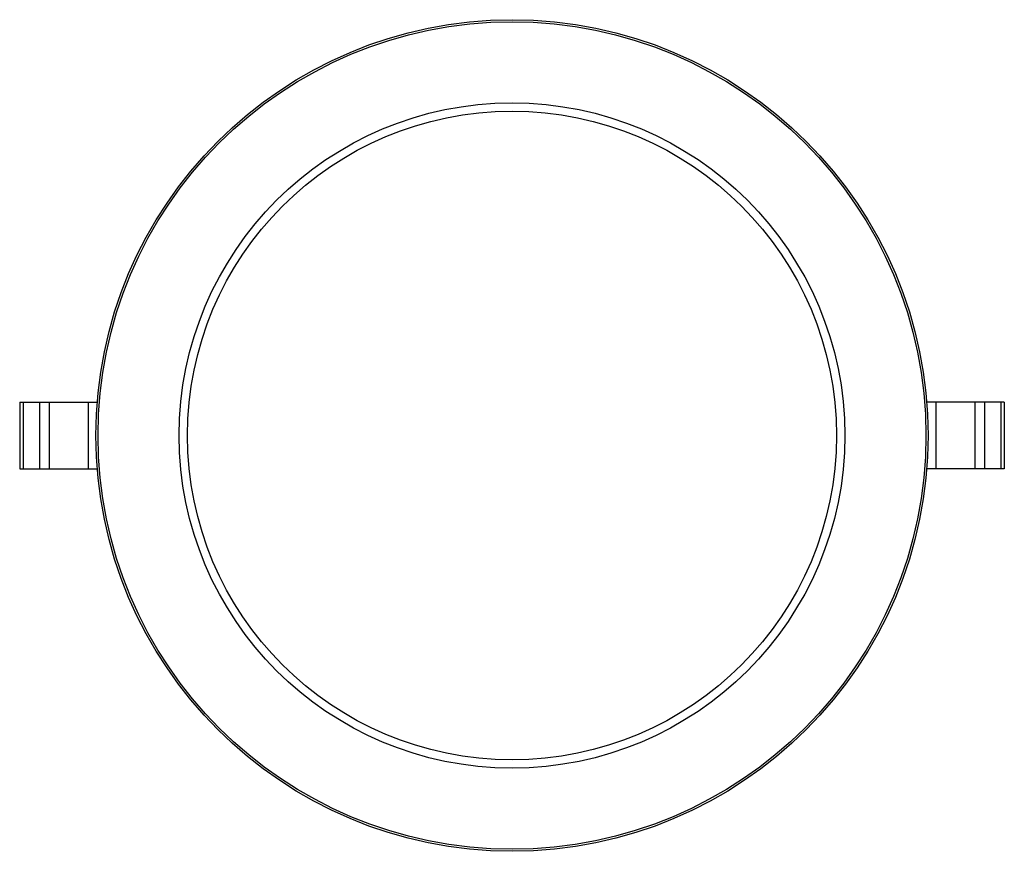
# Paper-space layout '_Inferior' of a CAD drawing. Header units: millimetres. Extents: x -86 to 33, y -50 to 50.
import ezdxf

# ---------------------------------------------------------------- set-up
doc = ezdxf.new("R2010")
doc.units = ezdxf.units.MM

psp = doc.layouts.new('_Inferior')

# ---------------------------------------------------------------- linework, layer by layer
at = {"color": 7, "linetype": 'Continuous', "lineweight": 25}
for p, q in [((-85.54, 4), (-76.22, 4)), ((-85.54, 4), (-85.54, -4)), ((-85.14, 4), (-85.14, -4)), ((-83.15, 4), (-83.15, -4)), ((-82.02, 4), (-82.02, -4)), ((-77.31, 4), (-77.31, -4)), ((32.78, 4), (23.46, 4)), ((24.55, 4), (24.55, -4)), ((29.26, 4), (29.26, -4)), ((30.39, 4), (30.39, -4)), ((32.38, 4), (32.38, -4)), ((32.78, 4), (32.78, -4)), ((-85.54, -4), (-76.22, -4)), ((32.78, -4), (23.46, -4))]:
    psp.add_line(p, q, dxfattribs=at)
for radius in [50, 49.75, 40, 39]:
    psp.add_circle((-26.38, 0), radius, dxfattribs=at)
at = {"color": 7, "linetype": 'Continuous'}
psp.add_circle((-26.38, 0), 40, dxfattribs=at)

doc.saveas('drawing.dxf')
